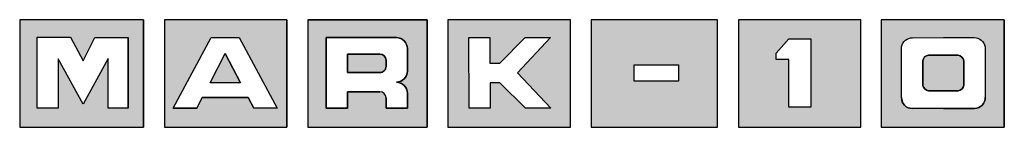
# Model space of a CAD drawing. Header units: inches. Extents: x 35.91 to 37.91, y 41.81 to 42.03.
import ezdxf

# ---------------------------------------------------------------- set-up
doc = ezdxf.new("R2010")
doc.units = ezdxf.units.IN
doc.header["$MEASUREMENT"] = 0

msp = doc.modelspace()

# ---------------------------------------------------------------- hatches: boundary and pattern name
h = msp.add_hatch(color=256)
h.paths.add_polyline_path([(36.1626, 41.8105), (36.1626, 42.0284), (35.9114, 42.0284), (35.9114, 41.8105)])
h.paths.add_polyline_path([(36.1316, 41.8492), (36.0913, 41.8492), (36.0913, 41.9501), (36.0403, 41.8575), (35.9895, 41.9494), (35.9895, 41.8493), (35.9472, 41.8493), (35.9472, 41.9928), (36.0144, 41.9928), (36.0148, 41.9928), (36.0403, 41.9449), (36.0642, 41.9927), (36.1316, 41.9927)], flags=16)
h.paths.add_polyline_path([(36.4538, 41.8105), (36.4538, 42.0284), (36.2058, 42.0284), (36.2058, 41.8105)])
h.paths.add_polyline_path([(36.4343, 41.8491), (36.3867, 41.8491), (36.3756, 41.8705), (36.2821, 41.8705), (36.2709, 41.8491), (36.2234, 41.8491), (36.3002, 41.9922), (36.3575, 41.9922)], flags=16)
h.paths.add_polyline_path([(36.3597, 41.9008), (36.298, 41.9008), (36.3288, 41.9598)], flags=0)
h.paths.add_polyline_path([(37.0305, 41.8105), (37.0305, 42.0284), (36.7811, 42.0284), (36.7811, 41.8105)])
h.paths.add_polyline_path([(36.9901, 41.849), (36.9385, 41.849), (36.8869, 41.9005), (36.8668, 41.9005), (36.8668, 41.849), (36.8242, 41.849), (36.8239, 41.9923), (36.8665, 41.9923), (36.8665, 41.9407), (36.8867, 41.9407), (36.9382, 41.9923), (36.9898, 41.9923), (36.9225, 41.9208)], flags=16)
h = msp.add_hatch(color=256)
h.paths.add_polyline_path([(36.7393, 42.0284), (36.497, 42.0284), (36.497, 41.8105), (36.7393, 41.8105)])
h.paths.add_polyline_path([(36.699, 41.9698), (36.699, 41.9244, -0.414202), (36.6766, 41.9019, -0.414206), (36.699, 41.8795), (36.699, 41.8491), (36.6555, 41.8491), (36.6555, 41.8701, 0.414203), (36.6431, 41.8825), (36.5772, 41.8825), (36.5772, 41.8491), (36.5338, 41.8491), (36.5338, 41.9922), (36.6766, 41.9922, -0.414214)], flags=16)
h.paths.add_polyline_path([(36.6555, 41.9463, 0.414201), (36.6431, 41.9588), (36.5772, 41.9588), (36.5772, 41.9213), (36.6431, 41.9213, 0.414214), (36.6555, 41.9338)], flags=0)
h = msp.add_hatch(color=256)
h.paths.add_polyline_path([(37.3286, 42.0284), (37.0723, 42.0284), (37.0723, 41.8105), (37.3286, 41.8105)])
h.paths.add_polyline_path([(37.2495, 41.9037), (37.1598, 41.9037), (37.1598, 41.9373), (37.2495, 41.9373)], flags=16)
h.paths.add_polyline_path([(37.6198, 42.0284), (37.3718, 42.0284), (37.3718, 41.8105), (37.6198, 41.8105)])
h.paths.add_polyline_path([(37.4477, 41.9476), (37.4477, 41.9608), (37.4737, 41.99), (37.5185, 41.99), (37.5185, 41.851), (37.4737, 41.851), (37.4737, 41.9476)], flags=16)
h.paths.add_polyline_path([(37.9114, 42.0284), (37.6616, 42.0284), (37.6616, 41.8105), (37.9114, 41.8105)])
h.paths.add_polyline_path([(37.7251, 41.992), (37.7876, 41.9922), (37.8501, 41.9922, -0.364), (37.8724, 41.9737), (37.8727, 41.8712, -0.428476), (37.8509, 41.8487), (37.7878, 41.8487), (37.7247, 41.8485, -0.428476), (37.7028, 41.8709), (37.7028, 41.9734, -0.364)], flags=16)
h.paths.add_polyline_path([(37.8501, 41.9922, -0.002546), (37.8503, 41.9922)], flags=0)
h.paths.add_polyline_path([(37.7243, 41.8485), (37.7247, 41.8485, -0.005102)], flags=0)
h.paths.add_polyline_path([(37.7573, 41.9564), (37.8178, 41.9564, -0.323), (37.829, 41.9451), (37.829, 41.8958, -0.382801), (37.8178, 41.8846), (37.7573, 41.8846, -0.365006), (37.7461, 41.8958), (37.7461, 41.9451, -0.388279)], flags=0)
h.paths.add_polyline_path([(37.829, 41.9451, 0.323), (37.8178, 41.9564), (37.7573, 41.9564, 0.388279), (37.7461, 41.9451), (37.7461, 41.8958, 0.365006), (37.7573, 41.8846), (37.8178, 41.8846, 0.382801), (37.829, 41.8958)], flags=0)
msp.add_hatch(color=256).paths.add_polyline_path([(37.8178, 41.9564), (37.7573, 41.9564, 0.388279), (37.7461, 41.9451), (37.7461, 41.8958, 0.365006), (37.7573, 41.8846), (37.8178, 41.8846, 0.382801), (37.829, 41.8958), (37.829, 41.9451, 0.323)])

# ---------------------------------------------------------------- linework, layer by layer
at = {"linetype": 'Continuous'}
for p, q in [((36.1626, 42.0284, 7.4084), (36.1626, 41.8105, 7.4084)), ((36.2058, 42.0284, 7.4084), (36.2058, 41.8105, 7.4084)), ((36.4538, 42.0284, 7.4084), (36.4538, 41.8105, 7.4084)), ((36.497, 42.0284, 7.4084), (36.7393, 42.0284, 7.4084)), ((36.497, 42.0284, 7.4084), (36.497, 41.8105, 7.4084)), ((36.7393, 42.0284, 7.4084), (36.7393, 41.8105, 7.4084)), ((37.6616, 42.0284, 7.4084), (37.6616, 41.8105, 7.4084)), ((37.9114, 42.0284, 7.4084), (37.9114, 41.8105, 7.4084)), ((36.1316, 41.8492, 7.4084), (36.1316, 41.9927, 7.4084)), ((36.2234, 41.8491, 7.4084), (36.3002, 41.9922, 7.4084)), ((36.3575, 41.9922, 7.4084), (36.4343, 41.8491, 7.4084)), ((37.7028, 41.8709, 7.4084), (37.7028, 41.9734, 7.4084)), ((36.0913, 41.8492, 7.4084), (36.0913, 41.9501, 7.4084)), ((36.298, 41.9008, 7.4084), (36.3288, 41.9598, 7.4084)), ((36.3597, 41.9008, 7.4084), (36.3288, 41.9598, 7.4084)), ((36.3597, 41.9008, 7.4084), (36.298, 41.9008, 7.4084)), ((36.2709, 41.8491, 7.4084), (36.2822, 41.8706, 7.4084)), ((36.2823, 41.8705, 7.4084), (36.3756, 41.8705, 7.4084)), ((36.3756, 41.8705, 7.4084), (36.3867, 41.8491, 7.4084)), ((36.1316, 41.8492, 7.4084), (36.0913, 41.8492, 7.4084)), ((36.2234, 41.8491, 7.4084), (36.2709, 41.8491, 7.4084)), ((36.4343, 41.8491, 7.4084), (36.3867, 41.8491, 7.4084)), ((37.7878, 41.8487, 7.4084), (37.7247, 41.8485, 7.4084)), ((37.7879, 41.8487, 7.4084), (37.8509, 41.8487, 7.4084)), ((35.9114, 41.8105, 7.4084), (36.1626, 41.8105, 7.4084)), ((36.2058, 41.8105, 7.4084), (36.4538, 41.8105, 7.4084)), ((36.497, 41.8105, 7.4084), (36.7393, 41.8105, 7.4084)), ((37.6616, 41.8105, 7.4084), (37.9114, 41.8105, 7.4084))]:
    msp.add_line(p, q, dxfattribs=at)
for p, q in [((36.6766, 41.9922, 7.4084), (36.5338, 41.9922, 7.4084)), ((36.5338, 41.9922, 7.4084), (36.5338, 41.8491, 7.4084)), ((36.699, 41.9244, 7.4084), (36.699, 41.9698, 7.4084)), ((36.5772, 41.8491, 7.4084), (36.5772, 41.8825, 7.4084)), ((36.5772, 41.8825, 7.4084), (36.6431, 41.8825, 7.4084)), ((36.6555, 41.8701, 7.4084), (36.6555, 41.8491, 7.4084)), ((36.699, 41.8491, 7.4084), (36.699, 41.8795, 7.4084)), ((36.5338, 41.8491, 7.4084), (36.5772, 41.8491, 7.4084)), ((36.6555, 41.8491, 7.4084), (36.699, 41.8491, 7.4084))]:
    msp.add_line(p, q)
at = {"linetype": 'Continuous', "elevation": 7.4084}
for points in [[(36.1626, 42.0284), (35.9114, 42.0284), (35.9114, 41.8105), (36.1626, 41.8105)], [(36.4538, 42.0284), (36.2058, 42.0284), (36.2058, 41.8105), (36.4538, 41.8105)], [(36.497, 41.8105), (36.7393, 41.8105), (36.7393, 42.0284), (36.497, 42.0284)], [(37.9114, 42.0284), (37.6616, 42.0284), (37.6616, 41.8105), (37.9114, 41.8105)], [(36.1316, 41.8492), (36.0913, 41.8492), (36.0913, 41.9501), (36.0403, 41.8575), (35.9895, 41.9494), (35.9895, 41.8493), (35.9883, 41.8493), (35.9472, 41.8493), (35.9472, 41.9928), (36.0148, 41.9928), (36.0403, 41.9449), (36.0642, 41.9927), (36.1316, 41.9927)], [(36.3002, 41.9922), (36.3575, 41.9922), (36.4343, 41.8491), (36.3867, 41.8491), (36.3756, 41.8705), (36.2821, 41.8705), (36.2709, 41.8491), (36.2234, 41.8491)], [(37.4477, 41.9608), (37.4737, 41.99), (37.5185, 41.99), (37.5185, 41.851), (37.4737, 41.851), (37.4737, 41.9476), (37.4477, 41.9476)], [(36.3288, 41.9598), (36.3597, 41.9008), (36.298, 41.9008)], [(37.1598, 41.9037), (37.1598, 41.9373), (37.2495, 41.9373), (37.2495, 41.9037)]]:
    msp.add_lwpolyline(points, close=True, dxfattribs=at)
at = {"elevation": 7.4084}
for points in [[(36.7811, 41.8105), (37.0305, 41.8105), (37.0305, 42.0284), (36.7811, 42.0284)], [(37.0723, 41.8105), (37.3286, 41.8105), (37.3286, 42.0284), (37.0723, 42.0284)], [(37.3718, 41.8105), (37.6198, 41.8105), (37.6198, 42.0284), (37.3718, 42.0284)]]:
    msp.add_lwpolyline(points, close=True, dxfattribs=at)
for points in [[(35.9472, 41.8493), (35.9472, 41.9928), (36.0144, 41.9928), (36.0403, 41.9449), (36.0642, 41.9927), (36.1316, 41.9927), (36.1316, 41.8492), (36.0913, 41.8492), (36.0913, 41.9501), (36.0403, 41.8575), (35.9895, 41.9494), (35.9895, 41.8493), (35.9472, 41.8493)], [(36.8239, 41.9923), (36.8665, 41.9923), (36.8665, 41.9407), (36.8867, 41.9407), (36.9382, 41.9923), (36.9898, 41.9923), (36.9225, 41.9208), (36.9901, 41.849), (36.9385, 41.849), (36.8869, 41.9005), (36.8668, 41.9005), (36.8668, 41.849), (36.8242, 41.849), (36.8239, 41.9923)]]:
    msp.add_lwpolyline(points, dxfattribs=at)
for points in [[(36.5338, 41.8491), (36.5338, 41.9922), (36.6766, 41.9922, -0.414214), (36.699, 41.9698), (36.699, 41.9244, -0.414202), (36.6766, 41.9019, -0.414214), (36.699, 41.8795), (36.699, 41.8491), (36.6555, 41.8491), (36.6555, 41.8701, 0.414199), (36.6431, 41.8825), (36.5772, 41.8825), (36.5772, 41.8491), (36.5338, 41.8491)], [(36.5772, 41.9213), (36.5772, 41.9588), (36.6431, 41.9588, -0.414195), (36.6555, 41.9463), (36.6555, 41.9338, -0.414214), (36.6431, 41.9213), (36.5772, 41.9213)], [(36.5772, 41.9588), (36.5772, 41.9213), (36.6431, 41.9213, 0.414214), (36.6555, 41.9338), (36.6555, 41.9463, 0.414195), (36.6431, 41.9588), (36.5772, 41.9588)]]:
    msp.add_lwpolyline(points, format="xyb", dxfattribs=at)
at = {"linetype": 'Continuous', "elevation": 7.4084}
for points in [[(37.7028, 41.9734, -0.364), (37.7251, 41.992), (37.7876, 41.9922), (37.8501, 41.9922, -0.364), (37.8724, 41.9737), (37.8727, 41.8712, -0.428476), (37.8509, 41.8487), (37.7878, 41.8487), (37.7247, 41.8485, -0.428476), (37.7028, 41.8709)], [(37.7461, 41.9451, -0.388279), (37.7573, 41.9564), (37.8178, 41.9564, -0.323), (37.829, 41.9451), (37.829, 41.8958, -0.382801), (37.8178, 41.8846), (37.7573, 41.8846, -0.365006), (37.7461, 41.8958)]]:
    msp.add_lwpolyline(points, format="xyb", close=True, dxfattribs=at)
msp.add_lwpolyline([(37.7573, 41.8846), (37.8178, 41.8846, 0.382801), (37.829, 41.8958), (37.829, 41.9451, 0.323), (37.8178, 41.9564), (37.7573, 41.9564, 0.388279), (37.7461, 41.9451), (37.7461, 41.8958, 0.365006), (37.7573, 41.8846, 0.042758)], format="xyb", dxfattribs=at)
for centre, radius, start, end in [((36.6766, 41.9698, 7.4084), 0.0224, 0, 90), ((36.6766, 41.9244, 7.4084), 0.0224, 270.0015, 359.9993), ((36.6766, 41.8795, 7.4084), 0.0224, 0, 90), ((36.6431, 41.8701, 7.4084), 0.0125, 0.0022, 89.9992)]:
    msp.add_arc(centre, radius, start, end)
at = {"linetype": 'Continuous'}
for centre, start, end in [((37.7244, 41.8701, 7.4084), 178.0068, 270.7827), ((37.8512, 41.8703, 7.4084), 269.4154, 2.1914)]:
    msp.add_arc(centre, 0.0216, start, end, dxfattribs=at)

doc.saveas('drawing.dxf')
